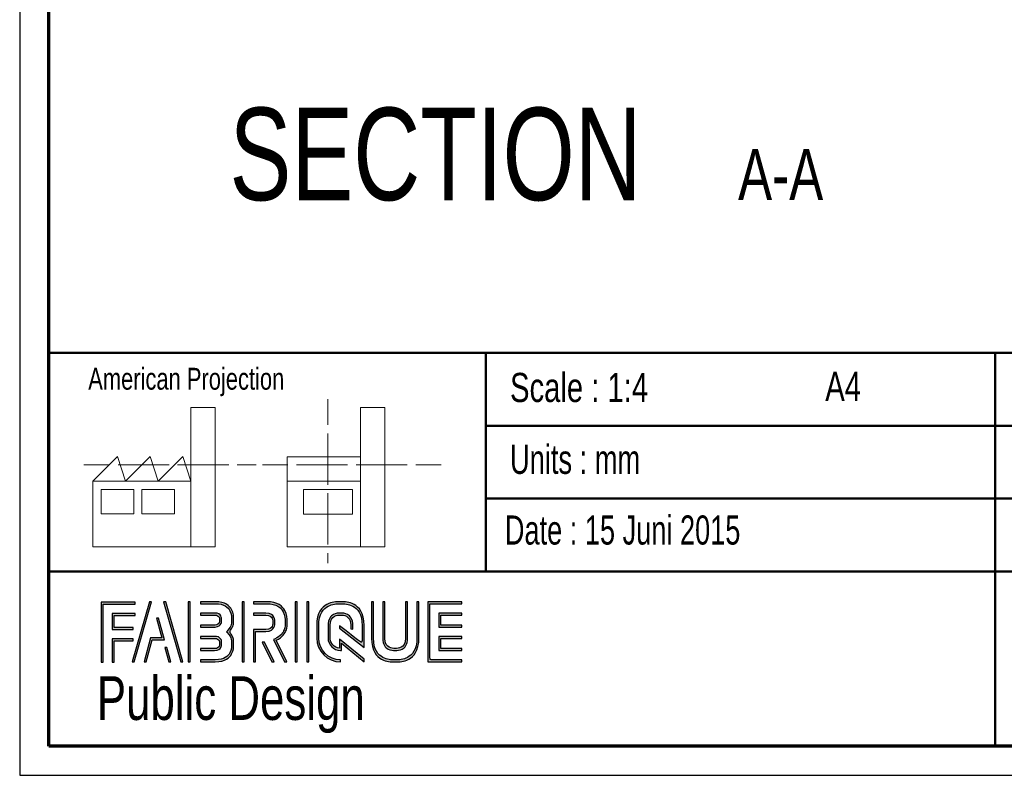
# Paper-space layout 'Section A DZ' of a CAD drawing. Header units: millimetres. Extents: x 7 to 291, y 7 to 204.
# Tile 1 of 5: x 7 to 74, y 7 to 59. Entities that reach past the tile are written whole.
import ezdxf

# ---------------------------------------------------------------- set-up
doc = ezdxf.new("R2010")
doc.units = ezdxf.units.MM
for name, color, linetype in [('LAYER1', 7, 'Continuous'), ('LAYER2', 7, 'Continuous'), ('LOGO', 7, 'Continuous')]:
    doc.layers.add(name, color=color, linetype=linetype)
doc.styles.add('SLDTEXTSTYLE0', font='TXT', dxfattribs={"width": 0.7})
doc.styles.add('SLDTEXTSTYLE1', font='TXT', dxfattribs={"width": 0.75})
doc.styles.add('SLDTEXTSTYLE2', font='TXT', dxfattribs={"width": 0.697368})

# ---------------------------------------------------------------- blocks, each defined once
blk = doc.blocks.new('SW_NOTE_0_15')
at = {"layer": 'LOGO', "color": 0, "attachment_point": 2, "style": 'SLDTEXTSTYLE1'}
for s, insert, char_height in [('SECTION', (17.363, 8.186), 6.35), ('A-A', (41.059, 5.347), 3.5)]:
    blk.add_mtext(s, dxfattribs=dict(at, insert=insert, char_height=char_height))

psp = doc.layouts.new('Section A DZ')

# ---------------------------------------------------------------- hatches: boundary and pattern name
at = {"layer": 'LOGO'}
for points in [[(12.156, 14.551), (12.294, 14.551), (12.294, 18.537), (14.492, 18.537), (14.492, 18.675), (12.156, 18.675)], [(15.622, 18.697), (15.479, 18.697), (14.299, 14.574), (14.441, 14.574)], [(17.783, 14.574), (16.603, 18.697), (16.456, 18.697), (17.638, 14.574)], [(18.285, 14.574), (18.285, 18.697), (18.146, 18.697), (18.146, 14.574)], [(21.988, 14.574), (21.988, 18.697), (21.85, 18.697), (21.85, 14.574)], [(25.636, 14.574), (25.636, 18.697), (25.498, 18.697), (25.498, 14.574)], [(26.42, 14.574), (26.42, 18.697), (26.282, 18.697), (26.282, 14.574)], [(13.055, 16.925), (13.055, 17.755), (14.492, 17.755), (14.492, 17.894), (12.917, 17.894), (12.917, 16.786), (14.356, 16.786), (14.356, 16.925)], [(15.257, 14.574), (15.669, 16.085), (16.503, 16.085), (16.108, 17.581), (15.96, 17.581), (16.324, 16.224), (15.563, 16.224), (15.117, 14.574)], [(35.498, 17.096), (35.498, 17.778), (36.929, 17.778), (36.929, 17.916), (35.359, 17.916), (35.359, 16.957), (36.929, 16.957), (36.929, 17.096)], [(36.929, 15.356), (36.929, 15.495), (35.498, 15.495), (35.498, 16.177), (36.929, 16.177), (36.929, 16.315), (35.359, 16.315), (35.359, 15.356)], [(13.055, 14.551), (13.055, 16.005), (14.356, 16.005), (14.356, 16.143), (12.917, 16.143), (12.917, 14.551)], [(16.955, 14.574), (16.682, 15.561), (16.534, 15.561), (16.815, 14.574)], [(24.037, 14.574), (23.378, 15.916), (23.224, 15.916), (23.883, 14.574)]]:
    psp.add_hatch(color=256, dxfattribs=at).paths.add_polyline_path(points, flags=0)
h = psp.add_hatch(color=256, dxfattribs=at)
edge = h.paths.add_edge_path(flags=0)
edge.add_line((18.997, 14.574), (20.004, 14.574))
edge.add_spline(control_points=[(20.004, 14.574), (20.698, 14.574), (21.263, 15.14), (21.263, 15.836), (21.263, 16.129), (21.148, 16.41), (20.946, 16.639), (21.148, 16.868), (21.263, 17.149), (21.263, 17.443), (21.263, 18.137), (20.698, 18.703), (20.004, 18.703)], knot_values=[0, 0, 0, 0, 1, 2, 3, 4, 5, 6, 7, 8, 9, 10, 10, 10, 10], weights=[1, 1, 1, 1, 1, 1, 1, 1, 1, 1, 1, 1, 1], degree=3, periodic=0)
edge.add_line((20.004, 18.703), (18.997, 18.703))
edge.add_line((18.997, 18.703), (18.997, 18.565))
edge.add_line((18.997, 18.565), (20.004, 18.565))
edge.add_spline(control_points=[(20.004, 18.565), (20.622, 18.565), (21.125, 18.061), (21.125, 17.443), (21.125, 17.165), (21.012, 16.897), (20.808, 16.687)], knot_values=[0, 0, 0, 0, 1, 2, 3, 4, 4, 4, 4], weights=[1, 1, 1, 1, 1, 1, 1], degree=3, periodic=0)
edge.add_line((20.808, 16.687), (20.761, 16.639))
edge.add_line((20.761, 16.639), (20.808, 16.591))
edge.add_spline(control_points=[(20.808, 16.591), (21.012, 16.381), (21.125, 16.113), (21.125, 15.836), (21.125, 15.216), (20.622, 14.712), (20.004, 14.712)], knot_values=[0, 0, 0, 0, 1, 2, 3, 4, 4, 4, 4], weights=[1, 1, 1, 1, 1, 1, 1], degree=3, periodic=0)
edge.add_line((20.004, 14.712), (18.997, 14.712))
edge.add_line((18.997, 14.712), (18.997, 14.574))
h = psp.add_hatch(color=256, dxfattribs=at)
edge = h.paths.add_edge_path(flags=0)
edge.add_line((24.758, 14.574), (24.911, 14.574))
edge.add_line((24.911, 14.574), (24.187, 16.049))
edge.add_spline(control_points=[(24.187, 16.049), (24.643, 16.293), (24.938, 16.767), (24.938, 17.287), (24.938, 18.065), (24.307, 18.697), (23.531, 18.697)], knot_values=[0, 0, 0, 0, 1, 2, 3, 4, 4, 4, 4], weights=[1, 1, 1, 1, 1, 1, 1], degree=3, periodic=0)
edge.add_line((23.531, 18.697), (22.634, 18.697))
edge.add_line((22.634, 18.697), (22.634, 18.56))
edge.add_line((22.634, 18.56), (23.531, 18.56))
edge.add_spline(control_points=[(23.531, 18.56), (24.231, 18.56), (24.8, 17.989), (24.8, 17.287), (24.8, 16.796), (24.513, 16.344), (24.069, 16.135)], knot_values=[0, 0, 0, 0, 1, 2, 3, 4, 4, 4, 4], weights=[1, 1, 1, 1, 1, 1, 1], degree=3, periodic=0)
edge.add_line((24.069, 16.135), (24.005, 16.106))
edge.add_line((24.005, 16.106), (24.758, 14.574))
h = psp.add_hatch(color=256, dxfattribs=at)
edge = h.paths.add_edge_path(flags=0)
edge.add_line((30.226, 15.56), (30.227, 17.065))
edge.add_spline(control_points=[(30.227, 17.065), (30.227, 17.965), (29.496, 18.697), (28.598, 18.697), (27.699, 18.697), (26.968, 17.965), (26.968, 17.065)], knot_values=[0, 0, 0, 0, 1, 2, 3, 4, 4, 4, 4], weights=[1, 1, 1, 1, 1, 1, 1], degree=3, periodic=0)
edge.add_line((26.968, 17.065), (26.968, 16.206))
edge.add_spline(control_points=[(26.968, 16.206), (26.968, 15.307), (27.699, 14.574), (28.597, 14.574)], knot_values=[1, 1, 1, 1, 2, 2, 2, 2], weights=[1, 1, 1, 1], degree=3, periodic=0)
edge.add_line((28.597, 14.574), (28.597, 14.712))
edge.add_spline(control_points=[(28.597, 14.712), (27.775, 14.712), (27.106, 15.383), (27.106, 16.206)], knot_values=[3, 3, 3, 3, 4, 4, 4, 4], weights=[1, 1, 1, 1], degree=3, periodic=0)
edge.add_line((27.106, 16.206), (27.106, 17.065))
edge.add_spline(control_points=[(27.106, 17.065), (27.106, 17.889), (27.775, 18.56), (28.598, 18.56), (29.42, 18.56), (30.089, 17.889), (30.089, 17.065)], knot_values=[0, 0, 0, 0, 1, 2, 3, 4, 4, 4, 4], weights=[1, 1, 1, 1, 1, 1, 1], degree=3, periodic=0)
edge.add_spline(control_points=[(30.089, 17.065), (30.089, 16.066), (30.089, 15.84), (29.894, 15.988), (28.527, 17.053)], knot_values=[0, 0, 0, 0, 1, 2, 2, 2, 2], weights=[1, 1, 1, 1, 1], degree=3, periodic=0)
edge.add_line((28.527, 17.053), (28.527, 16.887))
edge.add_line((28.527, 16.887), (30.226, 15.56))
h = psp.add_hatch(color=256, dxfattribs=at)
edge = h.paths.add_edge_path(flags=0)
edge.add_line((30.726, 18.697), (30.726, 16.206))
edge.add_spline(control_points=[(30.726, 16.206), (30.726, 15.307), (31.457, 14.574), (32.355, 14.574), (33.254, 14.574), (33.985, 15.307), (33.985, 16.206)], knot_values=[0, 0, 0, 0, 1, 2, 3, 4, 4, 4, 4], weights=[1, 1, 1, 1, 1, 1, 1], degree=3, periodic=0)
edge.add_line((33.985, 16.206), (33.985, 18.697))
edge.add_line((33.985, 18.697), (33.847, 18.697))
edge.add_line((33.847, 18.697), (33.847, 16.206))
edge.add_spline(control_points=[(33.847, 16.206), (33.847, 15.383), (33.178, 14.712), (32.355, 14.712), (31.533, 14.712), (30.864, 15.383), (30.864, 16.206)], knot_values=[0, 0, 0, 0, 1, 2, 3, 4, 4, 4, 4], weights=[1, 1, 1, 1, 1, 1, 1], degree=3, periodic=0)
edge.add_line((30.864, 16.206), (30.864, 18.697))
edge.add_line((30.864, 18.697), (30.726, 18.697))
h = psp.add_hatch(color=256, dxfattribs=at)
edge = h.paths.add_edge_path(flags=0)
edge.add_line((31.506, 18.697), (31.506, 16.208))
edge.add_spline(control_points=[(31.506, 16.208), (31.506, 15.739), (31.887, 15.357), (32.355, 15.357), (32.823, 15.357), (33.204, 15.739), (33.204, 16.208)], knot_values=[0, 0, 0, 0, 1, 2, 3, 4, 4, 4, 4], weights=[1, 1, 1, 1, 1, 1, 1], degree=3, periodic=0)
edge.add_line((33.204, 16.208), (33.204, 18.697))
edge.add_line((33.204, 18.697), (33.067, 18.697))
edge.add_line((33.067, 18.697), (33.067, 16.208))
edge.add_spline(control_points=[(33.067, 16.208), (33.067, 15.815), (32.747, 15.495), (32.355, 15.495), (31.963, 15.495), (31.644, 15.815), (31.644, 16.208)], knot_values=[0, 0, 0, 0, 1, 2, 3, 4, 4, 4, 4], weights=[1, 1, 1, 1, 1, 1, 1], degree=3, periodic=0)
edge.add_line((31.644, 16.208), (31.644, 18.697))
edge.add_line((31.644, 18.697), (31.506, 18.697))
h = psp.add_hatch(color=256, dxfattribs=at)
edge = h.paths.add_edge_path(flags=0)
edge.add_line((36.929, 14.574), (36.929, 14.712))
edge.add_spline(control_points=[(36.929, 14.712), (34.866, 14.712), (34.736, 14.712), (34.736, 14.843), (34.736, 18.429), (34.736, 18.56)], knot_values=[0, 0, 0, 0, 1, 2, 3, 3, 3, 3], weights=[1, 1, 1, 1, 1, 1], degree=3, periodic=0)
edge.add_line((34.736, 18.56), (36.929, 18.56))
edge.add_line((36.929, 18.56), (36.929, 18.697))
edge.add_line((36.929, 18.697), (34.598, 18.697))
edge.add_line((34.598, 18.697), (34.598, 14.574))
edge.add_line((34.598, 14.574), (36.929, 14.574))
h = psp.add_hatch(color=256, dxfattribs=at)
edge = h.paths.add_edge_path(flags=0)
edge.add_line((18.997, 16.957), (20.002, 16.957))
edge.add_spline(control_points=[(20.002, 16.957), (20.255, 16.988), (20.438, 17.197), (20.438, 17.442), (20.438, 17.712), (20.224, 17.924), (19.95, 17.924)], knot_values=[0, 0, 0, 0, 1, 2, 3, 4, 4, 4, 4], weights=[1, 1, 1, 1, 1, 1, 1], degree=3, periodic=0)
edge.add_line((19.95, 17.924), (18.997, 17.924))
edge.add_line((18.997, 17.924), (18.997, 17.786))
edge.add_line((18.997, 17.786), (19.95, 17.786))
edge.add_spline(control_points=[(19.95, 17.786), (20.146, 17.786), (20.3, 17.635), (20.3, 17.442), (20.3, 17.266), (20.168, 17.117), (19.993, 17.094)], knot_values=[0, 0, 0, 0, 1, 2, 3, 4, 4, 4, 4], weights=[1, 1, 1, 1, 1, 1, 1], degree=3, periodic=0)
edge.add_line((19.993, 17.094), (18.997, 17.095))
edge.add_line((18.997, 17.095), (18.997, 16.957))
h = psp.add_hatch(color=256, dxfattribs=at)
edge = h.paths.add_edge_path(flags=0)
edge.add_line((22.634, 17.778), (23.477, 17.778))
edge.add_spline(control_points=[(23.477, 17.778), (23.744, 17.778), (23.961, 17.558), (23.961, 17.287), (23.961, 17.017), (23.744, 16.796), (23.477, 16.796)], knot_values=[0, 0, 0, 0, 1, 2, 3, 4, 4, 4, 4], weights=[1, 1, 1, 1, 1, 1, 1], degree=3, periodic=0)
edge.add_line((23.477, 16.796), (22.634, 16.796))
edge.add_line((22.634, 16.796), (22.634, 14.574))
edge.add_line((22.634, 14.574), (22.772, 14.574))
edge.add_line((22.772, 14.574), (22.772, 16.659))
edge.add_line((22.772, 16.659), (23.477, 16.659))
edge.add_spline(control_points=[(23.477, 16.659), (23.82, 16.659), (24.099, 16.94), (24.099, 17.287), (24.099, 17.634), (23.82, 17.916), (23.477, 17.916)], knot_values=[0, 0, 0, 0, 1, 2, 3, 4, 4, 4, 4], weights=[1, 1, 1, 1, 1, 1, 1], degree=3, periodic=0)
edge.add_line((23.477, 17.916), (22.634, 17.916))
edge.add_line((22.634, 17.916), (22.634, 17.778))
h = psp.add_hatch(color=256, dxfattribs=at)
edge = h.paths.add_edge_path(flags=0)
edge.add_line((30.226, 14.574), (30.226, 14.766))
edge.add_line((30.226, 14.766), (28.527, 16.133))
edge.add_line((28.527, 16.133), (28.527, 15.508))
edge.add_spline(control_points=[(28.527, 15.508), (28.169, 15.545), (27.886, 15.839), (27.886, 16.208)], knot_values=[0, 0, 0, 0, 1, 1, 1, 1], weights=[1, 1, 1, 1], degree=3, periodic=0)
edge.add_line((27.886, 16.208), (27.886, 17.064))
edge.add_spline(control_points=[(27.886, 17.064), (27.886, 17.457), (28.206, 17.777), (28.598, 17.777), (28.99, 17.777), (29.309, 17.457), (29.309, 17.064)], knot_values=[0, 0, 0, 0, 1, 2, 3, 4, 4, 4, 4], weights=[1, 1, 1, 1, 1, 1, 1], degree=3, periodic=0)
edge.add_line((29.309, 17.064), (29.308, 16.827))
edge.add_line((29.308, 16.827), (29.447, 16.826))
edge.add_line((29.447, 16.826), (29.447, 17.064))
edge.add_spline(control_points=[(29.447, 17.064), (29.447, 17.533), (29.066, 17.915), (28.598, 17.915), (28.13, 17.915), (27.748, 17.533), (27.748, 17.064)], knot_values=[0, 0, 0, 0, 1, 2, 3, 4, 4, 4, 4], weights=[1, 1, 1, 1, 1, 1, 1], degree=3, periodic=0)
edge.add_line((27.748, 17.064), (27.747, 16.208))
edge.add_spline(control_points=[(27.747, 16.208), (27.747, 15.738), (28.128, 15.356), (28.595, 15.356)], knot_values=[0, 0, 0, 0, 1, 1, 1, 1], weights=[1, 1, 1, 1], degree=3, periodic=0)
edge.add_line((28.595, 15.356), (28.664, 15.356))
edge.add_line((28.664, 15.356), (28.664, 15.854))
edge.add_line((28.664, 15.854), (30.226, 14.574))
h = psp.add_hatch(color=256, dxfattribs=at)
edge = h.paths.add_edge_path(flags=0)
edge.add_line((18.997, 15.347), (19.95, 15.347))
edge.add_spline(control_points=[(19.95, 15.347), (20.22, 15.347), (20.438, 15.566), (20.438, 15.836), (20.438, 16.106), (20.224, 16.317), (19.95, 16.317), (19.95, 16.317), (18.997, 16.315)], knot_values=[0, 0, 0, 0, 1, 2, 3, 4, 5, 6, 6, 6, 6], weights=[1, 1, 1, 1, 1, 1, 1, 1, 1], degree=3, periodic=0)
edge.add_line((18.997, 16.315), (18.997, 16.177))
edge.add_line((18.997, 16.177), (19.95, 16.179))
edge.add_spline(control_points=[(19.95, 16.179), (20.146, 16.179), (20.3, 16.028), (20.3, 15.836), (20.3, 15.642), (20.143, 15.484), (19.95, 15.484)], knot_values=[0, 0, 0, 0, 1, 2, 3, 4, 4, 4, 4], weights=[1, 1, 1, 1, 1, 1, 1], degree=3, periodic=0)
edge.add_line((19.95, 15.484), (18.997, 15.484))
edge.add_line((18.997, 15.484), (18.997, 15.347))

# ---------------------------------------------------------------- linework, layer by layer
at = {"layer": 'LAYER1', "lineweight": 50}
for p, q in [((8.57, 35.784), (288.57, 35.784)), ((38.57, 35.784), (38.57, 20.784)), ((73.57, 35.784), (73.57, 8.784)), ((38.57, 30.784), (143.57, 30.784)), ((38.57, 25.784), (143.57, 25.784)), ((8.57, 20.784), (288.57, 20.784))]:
    psp.add_line(p, q, dxfattribs=at)
at = {"layer": 'LAYER2', "lineweight": 70}
for p, q in [((8.57, 8.784), (8.57, 201.784)), ((288.57, 8.784), (8.57, 8.784))]:
    psp.add_line(p, q, dxfattribs=at)
at = {"layer": 'LOGO'}
for p, q in [((6.57, 203.784), (6.57, 6.784)), ((6.57, 6.784), (290.57, 6.784))]:
    psp.add_line(p, q, dxfattribs=at)
at = {"layer": 'LOGO', "color": 7, "linetype": 'Continuous', "lineweight": 18}
for p, q in [((27.733, 32.596), (27.733, 30.839)), ((18.321, 26.971), (18.321, 32.036)), ((18.321, 32.036), (20.003, 32.036)), ((20.003, 32.036), (20.003, 22.47)), ((31.654, 32.032), (29.972, 32.032)), ((29.972, 32.032), (29.972, 22.466)), ((31.654, 26.967), (31.654, 32.032)), ((27.733, 30.252), (27.733, 28.49)), ((11.593, 26.971), (13.275, 28.659)), ((13.275, 28.659), (13.837, 26.971)), ((13.837, 26.971), (15.519, 28.659)), ((15.519, 28.659), (16.081, 26.971)), ((16.081, 26.971), (17.763, 28.659)), ((17.763, 28.659), (18.321, 26.971)), ((24.927, 28.655), (24.927, 26.967)), ((24.927, 28.655), (29.972, 28.655)), ((27.733, 28.49), (27.733, 26.728)), ((10.981, 28.1), (12.736, 28.1)), ((13.321, 28.1), (15.076, 28.1)), ((15.076, 28.1), (16.831, 28.1)), ((17.416, 28.1), (19.171, 28.1)), ((19.171, 28.1), (20.926, 28.1)), ((21.511, 28.1), (22.809, 28.1)), ((23.245, 28.095), (24.995, 28.095)), ((25.58, 28.095), (27.335, 28.095)), ((27.335, 28.095), (29.09, 28.095)), ((29.675, 28.095), (31.43, 28.095)), ((31.43, 28.095), (33.185, 28.095)), ((33.77, 28.095), (35.525, 28.095)), ((18.321, 26.971), (11.593, 26.971)), ((11.593, 26.971), (11.593, 22.47)), ((12.156, 26.411), (14.399, 26.411)), ((12.156, 24.723), (12.156, 26.411)), ((14.399, 26.411), (14.399, 24.723)), ((14.957, 26.411), (17.201, 26.411)), ((14.957, 24.723), (14.957, 26.411)), ((17.201, 26.411), (17.201, 24.723)), ((18.321, 26.971), (18.321, 22.47)), ((24.927, 26.967), (29.972, 26.967)), ((24.927, 26.967), (24.927, 22.466)), ((26.051, 26.407), (29.415, 26.407)), ((26.051, 24.719), (26.051, 26.407)), ((29.415, 26.407), (29.415, 24.719)), ((31.654, 26.967), (31.654, 22.466)), ((27.733, 26.141), (27.733, 24.379)), ((14.399, 24.723), (12.156, 24.723)), ((17.201, 24.723), (14.957, 24.723)), ((29.415, 24.719), (26.051, 24.719)), ((27.733, 24.379), (27.733, 22.618)), ((11.593, 22.47), (18.321, 22.47)), ((18.321, 22.47), (20.003, 22.47)), ((24.927, 22.466), (31.654, 22.466)), ((27.733, 22.03), (27.733, 21.342))]:
    psp.add_line(p, q, dxfattribs=at)
at = {"layer": 'LOGO', "color": 7, "linetype": 'Continuous', "lineweight": 25}
for p, q in [((14.492, 18.675), (12.156, 18.675)), ((15.479, 18.697), (14.299, 14.574)), ((14.441, 14.574), (15.622, 18.697))]:
    psp.add_line(p, q, dxfattribs=at)
at = {"layer": 'LOGO', "color": 7, "lineweight": 25}
for p, q in [((12.156, 18.675), (12.156, 14.551)), ((12.294, 18.537), (14.492, 18.537)), ((12.294, 14.551), (12.294, 18.537)), ((14.492, 18.537), (14.492, 18.675)), ((15.622, 18.697), (15.479, 18.697)), ((16.456, 18.697), (17.638, 14.574)), ((16.603, 18.697), (16.456, 18.697)), ((17.783, 14.574), (16.603, 18.697)), ((18.146, 18.697), (18.146, 14.574)), ((18.285, 18.697), (18.146, 18.697)), ((18.285, 14.574), (18.285, 18.697)), ((18.997, 18.703), (18.997, 18.565)), ((20.004, 18.703), (18.997, 18.703)), ((18.997, 18.565), (20.004, 18.565)), ((21.85, 18.697), (21.85, 14.574)), ((21.988, 18.697), (21.85, 18.697)), ((21.988, 14.574), (21.988, 18.697)), ((23.531, 18.697), (22.634, 18.697)), ((22.634, 18.697), (22.634, 18.56)), ((22.634, 18.56), (23.531, 18.56)), ((25.498, 18.697), (25.498, 14.574)), ((25.636, 18.697), (25.498, 18.697)), ((25.636, 14.574), (25.636, 18.697)), ((26.282, 18.697), (26.282, 14.574)), ((26.42, 18.697), (26.282, 18.697)), ((26.42, 14.574), (26.42, 18.697)), ((30.864, 18.697), (30.726, 18.697)), ((30.726, 18.697), (30.726, 16.206)), ((30.864, 18.697), (30.726, 18.697)), ((30.726, 18.697), (30.726, 16.206)), ((30.864, 16.206), (30.864, 18.697)), ((30.864, 16.206), (30.864, 18.697)), ((31.644, 18.697), (31.506, 18.697)), ((31.506, 18.697), (31.506, 16.208)), ((31.644, 18.697), (31.506, 18.697)), ((31.506, 18.697), (31.506, 16.208)), ((31.644, 16.208), (31.644, 18.697)), ((31.644, 16.208), (31.644, 18.697)), ((33.067, 18.697), (33.067, 16.208)), ((33.204, 18.697), (33.067, 18.697)), ((33.067, 18.697), (33.067, 16.208)), ((33.204, 18.697), (33.067, 18.697)), ((33.204, 16.208), (33.204, 18.697)), ((33.204, 16.208), (33.204, 18.697)), ((33.847, 18.697), (33.847, 16.206)), ((33.985, 18.697), (33.847, 18.697)), ((33.847, 18.697), (33.847, 16.206)), ((33.985, 18.697), (33.847, 18.697)), ((33.985, 16.206), (33.985, 18.697)), ((33.985, 16.206), (33.985, 18.697)), ((36.929, 18.697), (34.598, 18.697)), ((34.598, 18.697), (34.598, 14.574)), ((36.929, 18.697), (34.598, 18.697)), ((34.598, 18.697), (34.598, 14.574)), ((34.736, 18.56), (36.929, 18.56)), ((34.736, 18.56), (36.929, 18.56)), ((36.929, 18.56), (36.929, 18.697)), ((36.929, 18.56), (36.929, 18.697)), ((14.492, 17.894), (12.917, 17.894)), ((12.917, 17.894), (12.917, 16.786)), ((13.055, 16.925), (13.055, 17.755)), ((13.055, 17.755), (14.492, 17.755)), ((14.492, 17.755), (14.492, 17.894)), ((16.108, 17.581), (15.96, 17.581)), ((15.96, 17.581), (16.324, 16.224)), ((16.503, 16.085), (16.108, 17.581)), ((18.997, 17.924), (18.997, 17.786)), ((19.95, 17.924), (18.997, 17.924)), ((18.997, 17.786), (19.95, 17.786)), ((23.477, 17.916), (22.634, 17.916)), ((22.634, 17.916), (22.634, 17.778)), ((23.477, 17.916), (22.634, 17.916)), ((22.634, 17.916), (22.634, 17.778)), ((22.634, 17.778), (23.477, 17.778)), ((22.634, 17.778), (23.477, 17.778)), ((36.929, 17.916), (35.359, 17.916)), ((35.359, 17.916), (35.359, 16.957)), ((36.929, 17.916), (35.359, 17.916)), ((35.359, 17.916), (35.359, 16.957)), ((35.498, 17.096), (35.498, 17.778)), ((35.498, 17.778), (36.929, 17.778)), ((35.498, 17.096), (35.498, 17.778)), ((35.498, 17.778), (36.929, 17.778)), ((36.929, 17.778), (36.929, 17.916)), ((36.929, 17.778), (36.929, 17.916)), ((14.356, 16.925), (13.055, 16.925)), ((14.356, 16.786), (14.356, 16.925)), ((19.993, 17.094), (18.997, 17.095)), ((18.997, 17.095), (18.997, 16.957)), ((18.997, 16.957), (20.002, 16.957)), ((26.968, 17.065), (26.968, 16.206)), ((26.968, 17.065), (26.968, 16.206)), ((27.106, 16.206), (27.106, 17.065)), ((27.106, 16.206), (27.106, 17.065)), ((27.748, 17.064), (27.747, 16.208)), ((27.886, 16.208), (27.886, 17.064)), ((28.527, 17.053), (28.527, 16.887)), ((28.527, 17.053), (28.527, 16.887)), ((29.309, 17.064), (29.308, 16.827)), ((29.447, 16.826), (29.447, 17.064)), ((30.226, 15.56), (30.227, 17.065)), ((30.226, 15.56), (30.227, 17.065)), ((35.359, 16.957), (36.929, 16.957)), ((35.359, 16.957), (36.929, 16.957)), ((36.929, 17.096), (35.498, 17.096)), ((36.929, 17.096), (35.498, 17.096)), ((36.929, 16.957), (36.929, 17.096)), ((36.929, 16.957), (36.929, 17.096)), ((12.917, 16.786), (14.356, 16.786)), ((18.997, 16.315), (18.997, 16.177)), ((20.808, 16.687), (20.761, 16.639)), ((20.761, 16.639), (20.808, 16.591)), ((23.477, 16.796), (22.634, 16.796)), ((22.634, 16.796), (22.634, 14.574)), ((23.477, 16.796), (22.634, 16.796)), ((22.634, 16.796), (22.634, 14.574)), ((22.772, 14.574), (22.772, 16.659)), ((22.772, 16.659), (23.477, 16.659)), ((22.772, 14.574), (22.772, 16.659)), ((22.772, 16.659), (23.477, 16.659)), ((28.527, 16.887), (30.226, 15.56)), ((28.527, 16.887), (30.226, 15.56)), ((29.308, 16.827), (29.447, 16.826)), ((36.929, 16.315), (35.359, 16.315)), ((35.359, 16.315), (35.359, 15.356)), ((36.929, 16.315), (35.359, 16.315)), ((35.359, 16.315), (35.359, 15.356)), ((36.929, 16.177), (36.929, 16.315)), ((36.929, 16.177), (36.929, 16.315)), ((14.356, 16.143), (12.917, 16.143)), ((12.917, 16.143), (12.917, 14.551)), ((13.055, 14.551), (13.055, 16.005)), ((13.055, 16.005), (14.356, 16.005)), ((14.356, 16.005), (14.356, 16.143)), ((15.563, 16.224), (15.117, 14.574)), ((15.257, 14.574), (15.669, 16.085)), ((16.324, 16.224), (15.563, 16.224)), ((16.534, 15.561), (16.815, 14.574)), ((16.682, 15.561), (16.534, 15.561)), ((16.955, 14.574), (16.682, 15.561)), ((18.997, 16.177), (19.95, 16.179)), ((23.224, 15.916), (23.883, 14.574)), ((23.378, 15.916), (23.224, 15.916)), ((23.224, 15.916), (23.883, 14.574)), ((23.378, 15.916), (23.224, 15.916)), ((24.037, 14.574), (23.378, 15.916)), ((24.037, 14.574), (23.378, 15.916)), ((24.069, 16.135), (24.005, 16.106)), ((24.005, 16.106), (24.758, 14.574)), ((24.911, 14.574), (24.187, 16.049)), ((30.226, 14.766), (28.527, 16.133)), ((28.527, 16.133), (28.527, 15.508)), ((28.664, 15.356), (28.664, 15.854)), ((28.664, 15.854), (30.226, 14.574)), ((35.498, 15.495), (35.498, 16.177)), ((35.498, 16.177), (36.929, 16.177)), ((35.498, 15.495), (35.498, 16.177)), ((35.498, 16.177), (36.929, 16.177)), ((19.95, 15.484), (18.997, 15.484)), ((18.997, 15.484), (18.997, 15.347)), ((18.997, 15.347), (19.95, 15.347)), ((28.595, 15.356), (28.664, 15.356)), ((35.359, 15.356), (36.929, 15.356)), ((35.359, 15.356), (36.929, 15.356)), ((36.929, 15.495), (35.498, 15.495)), ((36.929, 15.495), (35.498, 15.495)), ((36.929, 15.356), (36.929, 15.495)), ((36.929, 15.356), (36.929, 15.495)), ((12.156, 14.551), (12.294, 14.551)), ((12.917, 14.551), (13.055, 14.551)), ((14.299, 14.574), (14.441, 14.574)), ((15.117, 14.574), (15.257, 14.574)), ((16.815, 14.574), (16.955, 14.574)), ((17.638, 14.574), (17.783, 14.574)), ((18.146, 14.574), (18.285, 14.574)), ((20.004, 14.712), (18.997, 14.712)), ((18.997, 14.712), (18.997, 14.574)), ((18.997, 14.574), (20.004, 14.574)), ((21.85, 14.574), (21.988, 14.574)), ((22.634, 14.574), (22.772, 14.574)), ((22.634, 14.574), (22.772, 14.574)), ((23.883, 14.574), (24.037, 14.574)), ((23.883, 14.574), (24.037, 14.574)), ((24.758, 14.574), (24.911, 14.574)), ((25.498, 14.574), (25.636, 14.574)), ((26.282, 14.574), (26.42, 14.574)), ((28.597, 14.574), (28.597, 14.712)), ((28.597, 14.574), (28.597, 14.712)), ((30.226, 14.574), (30.226, 14.766)), ((34.598, 14.574), (36.929, 14.574)), ((34.598, 14.574), (36.929, 14.574)), ((36.929, 14.574), (36.929, 14.712)), ((36.929, 14.574), (36.929, 14.712))]:
    psp.add_line(p, q, dxfattribs=at)
for points, degree in [([(20.004, 14.574), (20.698, 14.574), (21.263, 15.14), (21.263, 15.836), (21.263, 16.129), (21.148, 16.41), (20.946, 16.639), (21.148, 16.868), (21.263, 17.149), (21.263, 17.443), (21.263, 18.137), (20.698, 18.703), (20.004, 18.703)], 3), ([(20.004, 18.565), (20.622, 18.565), (21.125, 18.061), (21.125, 17.443), (21.125, 17.165), (21.012, 16.897), (20.808, 16.687)], 3), ([(24.187, 16.049), (24.643, 16.293), (24.938, 16.767), (24.938, 17.287), (24.938, 18.065), (24.307, 18.697), (23.531, 18.697)], 3), ([(23.531, 18.56), (24.231, 18.56), (24.8, 17.989), (24.8, 17.287), (24.8, 16.796), (24.513, 16.344), (24.069, 16.135)], 3), ([(30.227, 17.065), (30.227, 17.965), (29.496, 18.697), (28.598, 18.697), (27.699, 18.697), (26.968, 17.965), (26.968, 17.065)], 3), ([(27.106, 17.065), (27.106, 17.889), (27.775, 18.56), (28.598, 18.56), (29.42, 18.56), (30.089, 17.889), (30.089, 17.065)], 3), ([(36.929, 14.712), (34.866, 14.712), (34.736, 14.712), (34.736, 14.843), (34.736, 18.429), (34.736, 18.56)], 3), ([(20.002, 16.957), (20.255, 16.988), (20.438, 17.197), (20.438, 17.442), (20.438, 17.712), (20.224, 17.924), (19.95, 17.924)], 3), ([(19.95, 17.786), (20.146, 17.786), (20.3, 17.635), (20.3, 17.442), (20.3, 17.266), (20.168, 17.117), (19.993, 17.094)], 3), ([(23.477, 16.659), (23.82, 16.659), (24.099, 16.94), (24.099, 17.287), (24.099, 17.634), (23.82, 17.916), (23.477, 17.916)], 3), ([(23.477, 17.778), (23.744, 17.778), (23.961, 17.558), (23.961, 17.287), (23.961, 17.017), (23.744, 16.796), (23.477, 16.796)], 3), ([(29.447, 17.064), (29.447, 17.533), (29.066, 17.915), (28.598, 17.915), (28.13, 17.915), (27.748, 17.533), (27.748, 17.064)], 3), ([(27.886, 17.064), (27.886, 17.457), (28.206, 17.777), (28.598, 17.777), (28.99, 17.777), (29.309, 17.457), (29.309, 17.064)], 3), ([(30.089, 17.065), (30.089, 16.066), (30.089, 15.84), (29.894, 15.988), (28.527, 17.053)], 3), ([(19.95, 15.347), (20.22, 15.347), (20.438, 15.566), (20.438, 15.836), (20.438, 16.106), (20.224, 16.317), (19.95, 16.317), (19.95, 16.317), (18.997, 16.315)], 3), ([(20.808, 16.591), (21.012, 16.381), (21.125, 16.113), (21.125, 15.836), (21.125, 15.216), (20.622, 14.712), (20.004, 14.712)], 3), ([(15.669, 16.085), (15.761, 16.085), (16.503, 16.085)], 2), ([(19.95, 16.179), (20.146, 16.179), (20.3, 16.028), (20.3, 15.836), (20.3, 15.642), (20.143, 15.484), (19.95, 15.484)], 3), ([(26.968, 16.206), (26.968, 15.307), (27.699, 14.574), (28.597, 14.574)], 3), ([(26.968, 16.206), (26.968, 15.307), (27.699, 14.574), (28.597, 14.574)], 3), ([(28.597, 14.712), (27.775, 14.712), (27.106, 15.383), (27.106, 16.206)], 3), ([(28.597, 14.712), (27.775, 14.712), (27.106, 15.383), (27.106, 16.206)], 3), ([(27.747, 16.208), (27.747, 15.738), (28.128, 15.356), (28.595, 15.356)], 3), ([(28.527, 15.508), (28.169, 15.545), (27.886, 15.839), (27.886, 16.208)], 3), ([(30.726, 16.206), (30.726, 15.307), (31.457, 14.574), (32.355, 14.574), (33.254, 14.574), (33.985, 15.307), (33.985, 16.206)], 3), ([(33.847, 16.206), (33.847, 15.383), (33.178, 14.712), (32.355, 14.712), (31.533, 14.712), (30.864, 15.383), (30.864, 16.206)], 3), ([(31.506, 16.208), (31.506, 15.739), (31.887, 15.357), (32.355, 15.357), (32.823, 15.357), (33.204, 15.739), (33.204, 16.208)], 3), ([(33.067, 16.208), (33.067, 15.815), (32.747, 15.495), (32.355, 15.495), (31.963, 15.495), (31.644, 15.815), (31.644, 16.208)], 3)]:
    psp.add_open_spline(points, degree=degree, dxfattribs=at)

# ---------------------------------------------------------------- block references
at = {"layer": 'LOGO'}
psp.add_blockref('SW_NOTE_0_15', (17.769, 44.426), dxfattribs=at)

# ---------------------------------------------------------------- texts
at = {"layer": 'LOGO', "attachment_point": 1}
for s, insert, char_height, style in [('American Projection', (11.277, 34.756), 1.5, 'SLDTEXTSTYLE1'), ('Scale : 1:4', (40.245, 34.408), 2, 'SLDTEXTSTYLE1'), ('A4', (61.891, 34.486), 2, 'SLDTEXTSTYLE1'), ('Units : mm', (40.239, 29.476), 2, 'SLDTEXTSTYLE0'), ('Date : 15 Juni 2015', (39.887, 24.622), 2, 'SLDTEXTSTYLE2'), ('Public Design', (11.869, 13.585), 3, 'SLDTEXTSTYLE1')]:
    psp.add_mtext(s, dxfattribs=dict(at, insert=insert, char_height=char_height, style=style))

doc.saveas('drawing.dxf')
